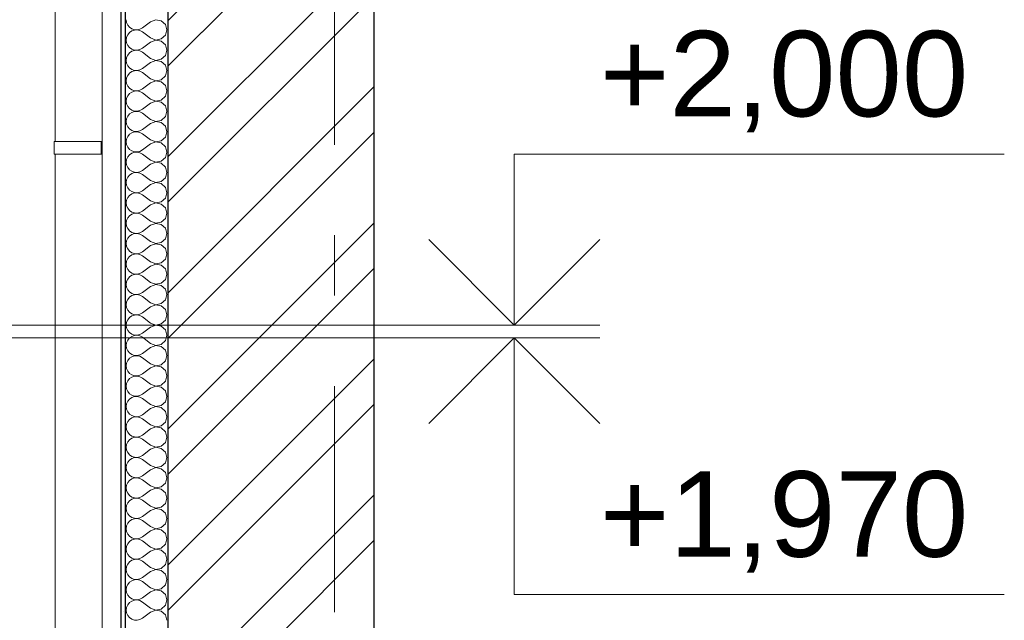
# Model space of a CAD drawing. Header units: millimetres. Extents: x -28821 to 130709, y -7627 to 10914.
# Tile 52 of 111: x 101273 to 103577, y -2035 to -630. Entities that reach past the tile are written whole.
import ezdxf
from ezdxf.enums import TextEntityAlignment as Align

# ---------------------------------------------------------------- set-up
doc = ezdxf.new("R2010")
doc.units = ezdxf.units.MM
doc.header["$MEASUREMENT"] = 0
doc.set_wipeout_variables(frame=1)
doc.linetypes.add('Wipeout_Contour', pattern=[1000, 0, -1000])
doc.linetypes.add('Штрих-Штриховая', pattern=[1093.611073, 529.166651, -211.666656, 141.111112, -211.666656])
for name, color, linetype in [('Конструктив - Стены Несущие', 7, 'Continuous'), ('Новый_1 ВОДОСТОК', 7, 'Continuous'), ('Размер - Отметка Уровня', 7, 'Continuous'), ('Элемент Модели - Оси', 7, 'Continuous')]:
    doc.layers.add(name, color=color, linetype=linetype)
for name, color, linetype, lineweight in [('Конструктив - Стены Несущие_Ном._пера__101', 253, 'Continuous', 5), ('Конструктив - Стены Несущие_Ном._пера__21', 7, 'Continuous', 30), ('Новый_1 ВОДОСТОК_Ном._пера__141', 7, 'Continuous', 20), ('Размер - Отметка Уровня_Ном._пера__120', 7, 'Continuous', 5), ('Элемент Модели - Оси_Ном._пера__1', 7, 'Continuous', 15), ('Элемент Модели - Оси_Ном._пера__2', 8, 'Continuous', 15)]:
    doc.layers.add(name, color=color, linetype=linetype, lineweight=lineweight)
doc.styles.add('СГЕНЕРИР_СТИЛЬ_1', font='arial.ttf')

# ---------------------------------------------------------------- blocks, each defined once
blk = doc.blocks.new('*X216', base_point=(127333.8, -3344.2))
at = {"layer": 'Конструктив - Стены Несущие_Ном._пера__101', "color": 253, "linetype": 'Continuous', "lineweight": 5}
for p, q in [((101521.9, -629.9), (101522.8, -636.4)), ((101522.8, -636.4), (101525.5, -642.4)), ((101525.5, -642.4), (101529.7, -647.5)), ((101579.1, -634.6), (101560, -648.9)), ((101591.2, -630), (101579.1, -634.6)), ((101604, -632.4), (101591.2, -630)), ((101613.6, -641.2), (101604, -632.4)), ((101617.2, -653.7), (101613.6, -641.2)), ((101525.5, -665), (101522.8, -671)), ((101529.7, -659.9), (101525.5, -665)), ((101529.7, -647.5), (101535.1, -651.2)), ((101535.1, -656.2), (101529.7, -659.9)), ((101535.1, -651.2), (101541.3, -653.3)), ((101541.3, -654.1), (101535.1, -656.2)), ((101541.3, -653.3), (101547.9, -653.6)), ((101547.9, -653.8), (101541.3, -654.1)), ((101547.9, -653.6), (101554.3, -652.1)), ((101554.3, -655.3), (101547.9, -653.8)), ((101554.3, -652.1), (101560, -648.9)), ((101560, -658.4), (101554.3, -655.3)), ((101579.1, -672.7), (101560, -658.4)), ((101604, -675), (101613.6, -666.2)), ((101613.6, -666.2), (101617.2, -653.7)), ((101522.8, -671), (101521.9, -677.5)), ((101521.9, -677.5), (101522.8, -684)), ((101522.8, -684), (101525.5, -690)), ((101525.5, -690), (101529.7, -695.1)), ((101579.1, -682.3), (101560, -696.5)), ((101579.1, -672.7), (101591.2, -677.4)), ((101591.2, -677.6), (101579.1, -682.3)), ((101591.2, -677.4), (101604, -675)), ((101604, -680), (101591.2, -677.6)), ((101613.6, -688.8), (101604, -680)), ((101617.2, -701.3), (101613.6, -688.8)), ((101525.5, -712.6), (101522.8, -718.6)), ((101529.7, -707.5), (101525.5, -712.6)), ((101529.7, -695.1), (101535.1, -698.8)), ((101535.1, -703.8), (101529.7, -707.5)), ((101535.1, -698.8), (101541.3, -700.9)), ((101541.3, -701.7), (101535.1, -703.8)), ((101541.3, -700.9), (101547.9, -701.2)), ((101547.9, -701.4), (101541.3, -701.7)), ((101547.9, -701.2), (101554.3, -699.7)), ((101554.3, -702.9), (101547.9, -701.4)), ((101554.3, -699.7), (101560, -696.5)), ((101560, -706.1), (101554.3, -702.9)), ((101579.1, -720.4), (101560, -706.1)), ((101604, -722.6), (101613.6, -713.8)), ((101613.6, -713.8), (101617.2, -701.3)), ((101522.8, -718.6), (101521.9, -725.1)), ((101521.9, -725.1), (101522.8, -731.6)), ((101522.8, -731.6), (101525.5, -737.6)), ((101579.1, -729.9), (101560, -744.2)), ((101579.1, -720.4), (101591.2, -725)), ((101591.2, -725.2), (101579.1, -729.9)), ((101591.2, -725), (101604, -722.6)), ((101604, -727.6), (101591.2, -725.2)), ((101613.6, -736.4), (101604, -727.6)), ((101617.2, -748.9), (101613.6, -736.4)), ((101525.5, -760.2), (101522.8, -766.2)), ((101525.5, -737.6), (101529.7, -742.7)), ((101529.7, -755.2), (101525.5, -760.2)), ((101529.7, -742.7), (101535.1, -746.4)), ((101535.1, -751.4), (101529.7, -755.2)), ((101535.1, -746.4), (101541.3, -748.5)), ((101541.3, -749.3), (101535.1, -751.4)), ((101541.3, -748.5), (101547.9, -748.8)), ((101547.9, -749), (101541.3, -749.3)), ((101547.9, -748.8), (101554.3, -747.3)), ((101554.3, -750.5), (101547.9, -749)), ((101554.3, -747.3), (101560, -744.2)), ((101560, -753.7), (101554.3, -750.5)), ((101579.1, -768), (101560, -753.7)), ((101613.6, -761.4), (101617.2, -748.9)), ((101522.8, -766.2), (101521.9, -772.7)), ((101521.9, -772.7), (101522.8, -779.2)), ((101522.8, -779.2), (101525.5, -785.2)), ((101579.1, -777.5), (101560, -791.8)), ((101579.1, -768), (101591.2, -772.6)), ((101591.2, -772.8), (101579.1, -777.5)), ((101591.2, -772.6), (101604, -770.2)), ((101604, -775.2), (101591.2, -772.8)), ((101604, -770.2), (101613.6, -761.4)), ((101613.6, -784), (101604, -775.2)), ((101525.5, -785.2), (101529.7, -790.3)), ((101529.7, -802.8), (101525.5, -807.8)), ((101529.7, -790.3), (101535.1, -794)), ((101535.1, -799.1), (101529.7, -802.8)), ((101535.1, -794), (101541.3, -796.1)), ((101541.3, -797), (101535.1, -799.1)), ((101541.3, -796.1), (101547.9, -796.4)), ((101547.9, -796.6), (101541.3, -797)), ((101547.9, -796.4), (101554.3, -795)), ((101554.3, -798.1), (101547.9, -796.6)), ((101554.3, -795), (101560, -791.8)), ((101560, -801.3), (101554.3, -798.1)), ((101579.1, -815.6), (101560, -801.3)), ((101617.2, -796.5), (101613.6, -784)), ((101613.6, -809.1), (101617.2, -796.5)), ((101522.8, -813.8), (101521.9, -820.4)), ((101521.9, -820.4), (101522.8, -826.9)), ((101525.5, -807.8), (101522.8, -813.8)), ((101522.8, -826.9), (101525.5, -832.9)), ((101579.1, -825.1), (101560, -839.4)), ((101579.1, -815.6), (101591.2, -820.3)), ((101591.2, -820.4), (101579.1, -825.1)), ((101591.2, -820.3), (101604, -817.8)), ((101604, -822.9), (101591.2, -820.4)), ((101604, -817.8), (101613.6, -809.1)), ((101613.6, -831.6), (101604, -822.9)), ((101525.5, -832.9), (101529.7, -837.9)), ((101529.7, -850.4), (101525.5, -855.5)), ((101529.7, -837.9), (101535.1, -841.6)), ((101535.1, -846.7), (101529.7, -850.4)), ((101535.1, -841.6), (101541.3, -843.7)), ((101541.3, -844.6), (101535.1, -846.7)), ((101541.3, -843.7), (101547.9, -844.1)), ((101547.9, -844.3), (101541.3, -844.6)), ((101547.9, -844.1), (101554.3, -842.6)), ((101554.3, -845.7), (101547.9, -844.3)), ((101554.3, -842.6), (101560, -839.4)), ((101560, -848.9), (101554.3, -845.7)), ((101579.1, -863.2), (101560, -848.9)), ((101617.2, -844.2), (101613.6, -831.6)), ((101613.6, -856.7), (101617.2, -844.2)), ((101522.8, -861.5), (101521.9, -868)), ((101521.9, -868), (101522.8, -874.5)), ((101525.5, -855.5), (101522.8, -861.5)), ((101522.8, -874.5), (101525.5, -880.5)), ((101579.1, -872.7), (101560, -887)), ((101579.1, -863.2), (101591.2, -867.9)), ((101591.2, -868.1), (101579.1, -872.7)), ((101591.2, -867.9), (101604, -865.5)), ((101604, -870.5), (101591.2, -868.1)), ((101604, -865.5), (101613.6, -856.7)), ((101613.6, -879.3), (101604, -870.5)), ((101525.5, -880.5), (101529.7, -885.5)), ((101529.7, -898), (101525.5, -903.1)), ((101529.7, -885.5), (101535.1, -889.3)), ((101535.1, -894.3), (101529.7, -898)), ((101535.1, -889.3), (101541.3, -891.4)), ((101541.3, -892.2), (101535.1, -894.3)), ((101541.3, -891.4), (101547.9, -891.7)), ((101547.9, -891.9), (101541.3, -892.2)), ((101547.9, -891.7), (101554.3, -890.2)), ((101554.3, -893.4), (101547.9, -891.9)), ((101554.3, -890.2), (101560, -887)), ((101560, -896.5), (101554.3, -893.4)), ((101579.1, -910.8), (101560, -896.5)), ((101617.2, -891.8), (101613.6, -879.3)), ((101613.6, -904.3), (101617.2, -891.8)), ((101522.8, -909.1), (101521.9, -915.6)), ((101521.9, -915.6), (101522.8, -922.1)), ((101525.5, -903.1), (101522.8, -909.1)), ((101579.1, -920.4), (101560, -934.6)), ((101579.1, -910.8), (101591.2, -915.5)), ((101591.2, -915.7), (101579.1, -920.4)), ((101591.2, -915.5), (101604, -913.1)), ((101604, -918.1), (101591.2, -915.7)), ((101604, -913.1), (101613.6, -904.3)), ((101613.6, -926.9), (101604, -918.1)), ((101522.8, -922.1), (101525.5, -928.1)), ((101525.5, -928.1), (101529.7, -933.2)), ((101529.7, -933.2), (101535.1, -936.9)), ((101535.1, -941.9), (101529.7, -945.6)), ((101535.1, -936.9), (101541.3, -939)), ((101541.3, -939.8), (101535.1, -941.9)), ((101541.3, -939), (101547.9, -939.3)), ((101547.9, -939.5), (101541.3, -939.8)), ((101547.9, -939.3), (101554.3, -937.8)), ((101554.3, -941), (101547.9, -939.5)), ((101554.3, -937.8), (101560, -934.6)), ((101560, -944.2), (101554.3, -941)), ((101579.1, -958.4), (101560, -944.2)), ((101617.2, -939.4), (101613.6, -926.9)), ((101613.6, -951.9), (101617.2, -939.4)), ((101522.8, -956.7), (101521.9, -963.2)), ((101521.9, -963.2), (101522.8, -969.7)), ((101525.5, -950.7), (101522.8, -956.7)), ((101529.7, -945.6), (101525.5, -950.7)), ((101579.1, -958.4), (101591.2, -963.1)), ((101591.2, -963.3), (101579.1, -968)), ((101591.2, -963.1), (101604, -960.7)), ((101604, -965.7), (101591.2, -963.3)), ((101604, -960.7), (101613.6, -951.9)), ((101613.6, -974.5), (101604, -965.7)), ((101522.8, -969.7), (101525.5, -975.7)), ((101525.5, -975.7), (101529.7, -980.8)), ((101529.7, -980.8), (101535.1, -984.5)), ((101535.1, -989.5), (101529.7, -993.3)), ((101535.1, -984.5), (101541.3, -986.6)), ((101541.3, -987.4), (101535.1, -989.5)), ((101541.3, -986.6), (101547.9, -986.9)), ((101547.9, -987.1), (101541.3, -987.4)), ((101547.9, -986.9), (101554.3, -985.4)), ((101554.3, -988.6), (101547.9, -987.1)), ((101554.3, -985.4), (101560, -982.3)), ((101560, -991.8), (101554.3, -988.6)), ((101579.1, -968), (101560, -982.3)), ((101617.2, -987), (101613.6, -974.5)), ((101613.6, -999.5), (101617.2, -987)), ((101522.8, -1004.3), (101521.9, -1010.8)), ((101521.9, -1010.8), (101522.8, -1017.3)), ((101525.5, -998.3), (101522.8, -1004.3)), ((101529.7, -993.3), (101525.5, -998.3)), ((101579.1, -1006.1), (101560, -991.8)), ((101579.1, -1006.1), (101591.2, -1010.7)), ((101591.2, -1010.9), (101579.1, -1015.6)), ((101591.2, -1010.7), (101604, -1008.3)), ((101604, -1013.3), (101591.2, -1010.9)), ((101604, -1008.3), (101613.6, -999.5)), ((101613.6, -1022.1), (101604, -1013.3)), ((101522.8, -1017.3), (101525.5, -1023.3)), ((101525.5, -1023.3), (101529.7, -1028.4)), ((101529.7, -1028.4), (101535.1, -1032.1)), ((101535.1, -1032.1), (101541.3, -1034.2)), ((101541.3, -1035.1), (101535.1, -1037.2)), ((101541.3, -1034.2), (101547.9, -1034.5)), ((101547.9, -1034.7), (101541.3, -1035.1)), ((101547.9, -1034.5), (101554.3, -1033.1)), ((101554.3, -1036.2), (101547.9, -1034.7)), ((101554.3, -1033.1), (101560, -1029.9)), ((101560, -1039.4), (101554.3, -1036.2)), ((101579.1, -1015.6), (101560, -1029.9)), ((101617.2, -1034.6), (101613.6, -1022.1)), ((101613.6, -1047.2), (101617.2, -1034.6)), ((101522.8, -1051.9), (101521.9, -1058.4)), ((101521.9, -1058.4), (101522.8, -1065)), ((101525.5, -1045.9), (101522.8, -1051.9)), ((101529.7, -1040.9), (101525.5, -1045.9)), ((101535.1, -1037.2), (101529.7, -1040.9)), ((101579.1, -1053.7), (101560, -1039.4)), ((101579.1, -1053.7), (101591.2, -1058.4)), ((101591.2, -1058.5), (101579.1, -1063.2)), ((101591.2, -1058.4), (101604, -1055.9)), ((101604, -1061), (101591.2, -1058.5)), ((101604, -1055.9), (101613.6, -1047.2)), ((101522.8, -1065), (101525.5, -1071)), ((101525.5, -1071), (101529.7, -1076)), ((101529.7, -1076), (101535.1, -1079.7)), ((101535.1, -1079.7), (101541.3, -1081.8)), ((101541.3, -1082.7), (101535.1, -1084.8)), ((101541.3, -1081.8), (101547.9, -1082.2)), ((101547.9, -1082.4), (101541.3, -1082.7)), ((101547.9, -1082.2), (101554.3, -1080.7)), ((101554.3, -1083.8), (101547.9, -1082.4)), ((101554.3, -1080.7), (101560, -1077.5)), ((101579.1, -1063.2), (101560, -1077.5)), ((101613.6, -1069.7), (101604, -1061)), ((101617.2, -1082.3), (101613.6, -1069.7)), ((101613.6, -1094.8), (101617.2, -1082.3)), ((101522.8, -1099.6), (101521.9, -1106.1)), ((101525.5, -1093.5), (101522.8, -1099.6)), ((101529.7, -1088.5), (101525.5, -1093.5)), ((101535.1, -1084.8), (101529.7, -1088.5)), ((101560, -1087), (101554.3, -1083.8)), ((101579.1, -1101.3), (101560, -1087)), ((101579.1, -1101.3), (101591.2, -1106)), ((101591.2, -1106), (101604, -1103.6)), ((101604, -1103.6), (101613.6, -1094.8)), ((101521.9, -1106.1), (101522.8, -1112.6)), ((101522.8, -1112.6), (101525.5, -1118.6)), ((101525.5, -1118.6), (101529.7, -1123.6)), ((101529.7, -1123.6), (101535.1, -1127.4)), ((101535.1, -1127.4), (101541.3, -1129.5)), ((101547.9, -1129.8), (101554.3, -1128.3)), ((101554.3, -1128.3), (101560, -1125.1)), ((101579.1, -1110.8), (101560, -1125.1)), ((101591.2, -1106.2), (101579.1, -1110.8)), ((101604, -1108.6), (101591.2, -1106.2)), ((101613.6, -1117.4), (101604, -1108.6)), ((101617.2, -1129.9), (101613.6, -1117.4)), ((101522.8, -1147.2), (101521.9, -1153.7)), ((101525.5, -1141.2), (101522.8, -1147.2)), ((101529.7, -1136.1), (101525.5, -1141.2)), ((101535.1, -1132.4), (101529.7, -1136.1)), ((101541.3, -1130.3), (101535.1, -1132.4)), ((101541.3, -1129.5), (101547.9, -1129.8)), ((101547.9, -1130), (101541.3, -1130.3)), ((101554.3, -1131.5), (101547.9, -1130)), ((101560, -1134.6), (101554.3, -1131.5)), ((101579.1, -1148.9), (101560, -1134.6)), ((101579.1, -1148.9), (101591.2, -1153.6)), ((101591.2, -1153.6), (101604, -1151.2)), ((101604, -1151.2), (101613.6, -1142.4)), ((101613.6, -1142.4), (101617.2, -1129.9)), ((101521.9, -1153.7), (101522.8, -1160.2)), ((101522.8, -1160.2), (101525.5, -1166.2)), ((101525.5, -1166.2), (101529.7, -1171.3)), ((101529.7, -1171.3), (101535.1, -1175)), ((101554.3, -1175.9), (101560, -1172.7)), ((101579.1, -1158.4), (101560, -1172.7)), ((101591.2, -1153.8), (101579.1, -1158.4)), ((101604, -1156.2), (101591.2, -1153.8)), ((101613.6, -1165), (101604, -1156.2)), ((101617.2, -1177.5), (101613.6, -1165)), ((101522.8, -1194.8), (101521.9, -1201.3)), ((101525.5, -1188.8), (101522.8, -1194.8)), ((101529.7, -1183.7), (101525.5, -1188.8)), ((101535.1, -1180), (101529.7, -1183.7)), ((101535.1, -1175), (101541.3, -1177.1)), ((101541.3, -1177.9), (101535.1, -1180)), ((101541.3, -1177.1), (101547.9, -1177.4)), ((101547.9, -1177.6), (101541.3, -1177.9)), ((101547.9, -1177.4), (101554.3, -1175.9)), ((101554.3, -1179.1), (101547.9, -1177.6)), ((101560, -1182.3), (101554.3, -1179.1)), ((101579.1, -1196.5), (101560, -1182.3)), ((101579.1, -1196.5), (101591.2, -1201.2)), ((101604, -1198.8), (101613.6, -1190)), ((101613.6, -1190), (101617.2, -1177.5)), ((101521.9, -1201.3), (101522.8, -1207.8)), ((101522.8, -1207.8), (101525.5, -1213.8)), ((101525.5, -1213.8), (101529.7, -1218.9)), ((101529.7, -1218.9), (101535.1, -1222.6)), ((101554.3, -1223.5), (101560, -1220.4)), ((101579.1, -1206.1), (101560, -1220.4)), ((101591.2, -1201.4), (101579.1, -1206.1)), ((101591.2, -1201.2), (101604, -1198.8)), ((101604, -1203.8), (101591.2, -1201.4)), ((101613.6, -1212.6), (101604, -1203.8)), ((101617.2, -1225.1), (101613.6, -1212.6)), ((101522.8, -1242.4), (101521.9, -1248.9)), ((101525.5, -1236.4), (101522.8, -1242.4)), ((101529.7, -1231.3), (101525.5, -1236.4)), ((101535.1, -1227.6), (101529.7, -1231.3)), ((101535.1, -1222.6), (101541.3, -1224.7)), ((101541.3, -1225.5), (101535.1, -1227.6)), ((101541.3, -1224.7), (101547.9, -1225)), ((101547.9, -1225.2), (101541.3, -1225.5)), ((101547.9, -1225), (101554.3, -1223.5)), ((101554.3, -1226.7), (101547.9, -1225.2)), ((101560, -1229.9), (101554.3, -1226.7)), ((101579.1, -1244.2), (101560, -1229.9)), ((101604, -1246.4), (101613.6, -1237.6)), ((101613.6, -1237.6), (101617.2, -1225.1)), ((101521.9, -1248.9), (101522.8, -1255.4)), ((101522.8, -1255.4), (101525.5, -1261.4)), ((101525.5, -1261.4), (101529.7, -1266.5)), ((101529.7, -1266.5), (101535.1, -1270.2)), ((101579.1, -1253.7), (101560, -1268)), ((101579.1, -1244.2), (101591.2, -1248.8)), ((101591.2, -1249), (101579.1, -1253.7)), ((101591.2, -1248.8), (101604, -1246.4)), ((101604, -1251.4), (101591.2, -1249)), ((101613.6, -1260.2), (101604, -1251.4)), ((101617.2, -1272.7), (101613.6, -1260.2)), ((101522.8, -1290), (101521.9, -1296.5)), ((101525.5, -1284), (101522.8, -1290)), ((101529.7, -1279), (101525.5, -1284)), ((101535.1, -1275.2), (101529.7, -1279)), ((101535.1, -1270.2), (101541.3, -1272.3)), ((101541.3, -1273.1), (101535.1, -1275.2)), ((101541.3, -1272.3), (101547.9, -1272.6)), ((101547.9, -1272.8), (101541.3, -1273.1)), ((101547.9, -1272.6), (101554.3, -1271.1)), ((101554.3, -1274.3), (101547.9, -1272.8)), ((101554.3, -1271.1), (101560, -1268)), ((101560, -1277.5), (101554.3, -1274.3)), ((101579.1, -1291.8), (101560, -1277.5)), ((101604, -1294), (101613.6, -1285.2)), ((101613.6, -1285.2), (101617.2, -1272.7)), ((101521.9, -1296.5), (101522.8, -1303)), ((101522.8, -1303), (101525.5, -1309.1)), ((101525.5, -1309.1), (101529.7, -1314.1)), ((101579.1, -1301.3), (101560, -1315.6)), ((101579.1, -1291.8), (101591.2, -1296.4)), ((101591.2, -1296.6), (101579.1, -1301.3)), ((101591.2, -1296.4), (101604, -1294)), ((101604, -1299.1), (101591.2, -1296.6)), ((101613.6, -1307.8), (101604, -1299.1)), ((101617.2, -1320.4), (101613.6, -1307.8)), ((101525.5, -1331.6), (101522.8, -1337.7)), ((101529.7, -1326.6), (101525.5, -1331.6)), ((101529.7, -1314.1), (101535.1, -1317.8)), ((101535.1, -1322.9), (101529.7, -1326.6)), ((101535.1, -1317.8), (101541.3, -1319.9)), ((101541.3, -1320.8), (101535.1, -1322.9)), ((101541.3, -1319.9), (101547.9, -1320.3)), ((101547.9, -1320.4), (101541.3, -1320.8)), ((101547.9, -1320.3), (101554.3, -1318.8)), ((101554.3, -1321.9), (101547.9, -1320.4)), ((101554.3, -1318.8), (101560, -1315.6)), ((101560, -1325.1), (101554.3, -1321.9)), ((101579.1, -1339.4), (101560, -1325.1)), ((101604, -1341.6), (101613.6, -1332.9)), ((101613.6, -1332.9), (101617.2, -1320.4)), ((101522.8, -1337.7), (101521.9, -1344.2)), ((101521.9, -1344.2), (101522.8, -1350.7)), ((101522.8, -1350.7), (101525.5, -1356.7)), ((101525.5, -1356.7), (101529.7, -1361.7)), ((101579.1, -1348.9), (101560, -1363.2)), ((101579.1, -1339.4), (101591.2, -1344.1)), ((101591.2, -1344.3), (101579.1, -1348.9)), ((101591.2, -1344.1), (101604, -1341.6)), ((101604, -1346.7), (101591.2, -1344.3)), ((101613.6, -1355.5), (101604, -1346.7)), ((101617.2, -1368), (101613.6, -1355.5)), ((101525.5, -1379.3), (101522.8, -1385.3)), ((101529.7, -1374.2), (101525.5, -1379.3)), ((101529.7, -1361.7), (101535.1, -1365.5)), ((101535.1, -1370.5), (101529.7, -1374.2)), ((101535.1, -1365.5), (101541.3, -1367.6)), ((101541.3, -1368.4), (101535.1, -1370.5)), ((101541.3, -1367.6), (101547.9, -1367.9)), ((101547.9, -1368.1), (101541.3, -1368.4)), ((101547.9, -1367.9), (101554.3, -1366.4)), ((101554.3, -1369.6), (101547.9, -1368.1)), ((101554.3, -1366.4), (101560, -1363.2)), ((101560, -1372.7), (101554.3, -1369.6)), ((101579.1, -1387), (101560, -1372.7)), ((101604, -1389.3), (101613.6, -1380.5)), ((101613.6, -1380.5), (101617.2, -1368)), ((101522.8, -1385.3), (101521.9, -1391.8)), ((101521.9, -1391.8), (101522.8, -1398.3)), ((101522.8, -1398.3), (101525.5, -1404.3)), ((101525.5, -1404.3), (101529.7, -1409.4)), ((101579.1, -1396.5), (101560, -1410.8)), ((101579.1, -1387), (101591.2, -1391.7)), ((101591.2, -1391.9), (101579.1, -1396.5)), ((101591.2, -1391.7), (101604, -1389.3)), ((101604, -1394.3), (101591.2, -1391.9)), ((101613.6, -1403.1), (101604, -1394.3)), ((101617.2, -1415.6), (101613.6, -1403.1)), ((101525.5, -1426.9), (101522.8, -1432.9)), ((101529.7, -1421.8), (101525.5, -1426.9)), ((101529.7, -1409.4), (101535.1, -1413.1)), ((101535.1, -1418.1), (101529.7, -1421.8)), ((101535.1, -1413.1), (101541.3, -1415.2)), ((101541.3, -1416), (101535.1, -1418.1)), ((101541.3, -1415.2), (101547.9, -1415.5)), ((101547.9, -1415.7), (101541.3, -1416)), ((101547.9, -1415.5), (101554.3, -1414)), ((101554.3, -1417.2), (101547.9, -1415.7)), ((101554.3, -1414), (101560, -1410.8)), ((101560, -1420.4), (101554.3, -1417.2)), ((101579.1, -1434.6), (101560, -1420.4)), ((101604, -1436.9), (101613.6, -1428.1)), ((101613.6, -1428.1), (101617.2, -1415.6)), ((101522.8, -1432.9), (101521.9, -1439.4)), ((101521.9, -1439.4), (101522.8, -1445.9)), ((101522.8, -1445.9), (101525.5, -1451.9)), ((101579.1, -1444.2), (101560, -1458.4)), ((101579.1, -1434.6), (101591.2, -1439.3)), ((101591.2, -1439.5), (101579.1, -1444.2)), ((101591.2, -1439.3), (101604, -1436.9)), ((101604, -1441.9), (101591.2, -1439.5)), ((101613.6, -1450.7), (101604, -1441.9)), ((101617.2, -1463.2), (101613.6, -1450.7)), ((101525.5, -1451.9), (101529.7, -1457)), ((101529.7, -1469.4), (101525.5, -1474.5)), ((101529.7, -1457), (101535.1, -1460.7)), ((101535.1, -1465.7), (101529.7, -1469.4)), ((101535.1, -1460.7), (101541.3, -1462.8)), ((101541.3, -1463.6), (101535.1, -1465.7)), ((101541.3, -1462.8), (101547.9, -1463.1)), ((101547.9, -1463.3), (101541.3, -1463.6)), ((101547.9, -1463.1), (101554.3, -1461.6)), ((101554.3, -1464.8), (101547.9, -1463.3)), ((101554.3, -1461.6), (101560, -1458.4)), ((101560, -1468), (101554.3, -1464.8)), ((101579.1, -1482.3), (101560, -1468)), ((101613.6, -1475.7), (101617.2, -1463.2)), ((101522.8, -1480.5), (101521.9, -1487)), ((101521.9, -1487), (101522.8, -1493.5)), ((101525.5, -1474.5), (101522.8, -1480.5)), ((101522.8, -1493.5), (101525.5, -1499.5)), ((101579.1, -1491.8), (101560, -1506.1)), ((101579.1, -1482.3), (101591.2, -1486.9)), ((101591.2, -1487.1), (101579.1, -1491.8)), ((101591.2, -1486.9), (101604, -1484.5)), ((101604, -1489.5), (101591.2, -1487.1)), ((101604, -1484.5), (101613.6, -1475.7)), ((101613.6, -1498.3), (101604, -1489.5)), ((101525.5, -1499.5), (101529.7, -1504.6)), ((101529.7, -1517.1), (101525.5, -1522.1)), ((101529.7, -1504.6), (101535.1, -1508.3)), ((101535.1, -1513.3), (101529.7, -1517.1)), ((101535.1, -1508.3), (101541.3, -1510.4)), ((101541.3, -1511.2), (101535.1, -1513.3)), ((101541.3, -1510.4), (101547.9, -1510.7)), ((101547.9, -1510.9), (101541.3, -1511.2)), ((101547.9, -1510.7), (101554.3, -1509.2)), ((101554.3, -1512.4), (101547.9, -1510.9)), ((101554.3, -1509.2), (101560, -1506.1)), ((101560, -1515.6), (101554.3, -1512.4)), ((101579.1, -1529.9), (101560, -1515.6)), ((101617.2, -1510.8), (101613.6, -1498.3)), ((101613.6, -1523.3), (101617.2, -1510.8)), ((101522.8, -1528.1), (101521.9, -1534.6)), ((101521.9, -1534.6), (101522.8, -1541.1)), ((101525.5, -1522.1), (101522.8, -1528.1)), ((101522.8, -1541.1), (101525.5, -1547.2)), ((101579.1, -1539.4), (101560, -1553.7)), ((101579.1, -1529.9), (101591.2, -1534.5)), ((101591.2, -1534.7), (101579.1, -1539.4)), ((101591.2, -1534.5), (101604, -1532.1)), ((101604, -1537.2), (101591.2, -1534.7)), ((101604, -1532.1), (101613.6, -1523.3)), ((101613.6, -1545.9), (101604, -1537.2)), ((101525.5, -1547.2), (101529.7, -1552.2)), ((101529.7, -1564.7), (101525.5, -1569.7)), ((101529.7, -1552.2), (101535.1, -1555.9)), ((101535.1, -1561), (101529.7, -1564.7)), ((101535.1, -1555.9), (101541.3, -1558)), ((101541.3, -1558.9), (101535.1, -1561)), ((101541.3, -1558), (101547.9, -1558.4)), ((101547.9, -1558.5), (101541.3, -1558.9)), ((101547.9, -1558.4), (101554.3, -1556.9)), ((101554.3, -1560), (101547.9, -1558.5)), ((101554.3, -1556.9), (101560, -1553.7)), ((101560, -1563.2), (101554.3, -1560)), ((101579.1, -1577.5), (101560, -1563.2)), ((101617.2, -1558.4), (101613.6, -1545.9)), ((101613.6, -1571), (101617.2, -1558.4)), ((101522.8, -1575.7), (101521.9, -1582.3)), ((101521.9, -1582.3), (101522.8, -1588.8)), ((101525.5, -1569.7), (101522.8, -1575.7)), ((101522.8, -1588.8), (101525.5, -1594.8)), ((101579.1, -1587), (101560, -1601.3)), ((101579.1, -1577.5), (101591.2, -1582.2)), ((101591.2, -1582.4), (101579.1, -1587)), ((101591.2, -1582.2), (101604, -1579.7)), ((101604, -1584.8), (101591.2, -1582.4)), ((101604, -1579.7), (101613.6, -1571)), ((101613.6, -1593.5), (101604, -1584.8)), ((101525.5, -1594.8), (101529.7, -1599.8)), ((101529.7, -1612.3), (101525.5, -1617.4)), ((101529.7, -1599.8), (101535.1, -1603.6)), ((101535.1, -1608.6), (101529.7, -1612.3)), ((101535.1, -1603.6), (101541.3, -1605.7)), ((101541.3, -1606.5), (101535.1, -1608.6)), ((101541.3, -1605.7), (101547.9, -1606)), ((101547.9, -1606.2), (101541.3, -1606.5)), ((101547.9, -1606), (101554.3, -1604.5)), ((101554.3, -1607.6), (101547.9, -1606.2)), ((101554.3, -1604.5), (101560, -1601.3)), ((101560, -1610.8), (101554.3, -1607.6)), ((101579.1, -1625.1), (101560, -1610.8)), ((101617.2, -1606.1), (101613.6, -1593.5)), ((101613.6, -1618.6), (101617.2, -1606.1)), ((101522.8, -1623.4), (101521.9, -1629.9)), ((101521.9, -1629.9), (101522.8, -1636.4)), ((101525.5, -1617.4), (101522.8, -1623.4)), ((101579.1, -1634.6), (101560, -1648.9)), ((101579.1, -1625.1), (101591.2, -1629.8)), ((101591.2, -1630), (101579.1, -1634.6)), ((101591.2, -1629.8), (101604, -1627.4)), ((101604, -1632.4), (101591.2, -1630)), ((101604, -1627.4), (101613.6, -1618.6)), ((101613.6, -1641.2), (101604, -1632.4)), ((101522.8, -1636.4), (101525.5, -1642.4)), ((101525.5, -1642.4), (101529.7, -1647.5)), ((101529.7, -1647.5), (101535.1, -1651.2)), ((101535.1, -1656.2), (101529.7, -1659.9)), ((101535.1, -1651.2), (101541.3, -1653.3)), ((101541.3, -1654.1), (101535.1, -1656.2)), ((101541.3, -1653.3), (101547.9, -1653.6)), ((101547.9, -1653.8), (101541.3, -1654.1)), ((101547.9, -1653.6), (101554.3, -1652.1)), ((101554.3, -1655.3), (101547.9, -1653.8)), ((101554.3, -1652.1), (101560, -1648.9)), ((101560, -1658.4), (101554.3, -1655.3)), ((101579.1, -1672.7), (101560, -1658.4)), ((101617.2, -1653.7), (101613.6, -1641.2)), ((101613.6, -1666.2), (101617.2, -1653.7)), ((101522.8, -1671), (101521.9, -1677.5)), ((101521.9, -1677.5), (101522.8, -1684)), ((101525.5, -1665), (101522.8, -1671)), ((101529.7, -1659.9), (101525.5, -1665)), ((101579.1, -1672.7), (101591.2, -1677.4)), ((101591.2, -1677.6), (101579.1, -1682.3)), ((101591.2, -1677.4), (101604, -1675)), ((101604, -1680), (101591.2, -1677.6)), ((101604, -1675), (101613.6, -1666.2)), ((101613.6, -1688.8), (101604, -1680)), ((101522.8, -1684), (101525.5, -1690)), ((101525.5, -1690), (101529.7, -1695.1)), ((101529.7, -1695.1), (101535.1, -1698.8)), ((101535.1, -1703.8), (101529.7, -1707.5)), ((101535.1, -1698.8), (101541.3, -1700.9)), ((101541.3, -1701.7), (101535.1, -1703.8)), ((101541.3, -1700.9), (101547.9, -1701.2)), ((101547.9, -1701.4), (101541.3, -1701.7)), ((101547.9, -1701.2), (101554.3, -1699.7)), ((101554.3, -1702.9), (101547.9, -1701.4)), ((101554.3, -1699.7), (101560, -1696.5)), ((101560, -1706.1), (101554.3, -1702.9)), ((101579.1, -1682.3), (101560, -1696.5)), ((101617.2, -1701.3), (101613.6, -1688.8)), ((101613.6, -1713.8), (101617.2, -1701.3)), ((101522.8, -1718.6), (101521.9, -1725.1)), ((101521.9, -1725.1), (101522.8, -1731.6)), ((101525.5, -1712.6), (101522.8, -1718.6)), ((101529.7, -1707.5), (101525.5, -1712.6)), ((101579.1, -1720.4), (101560, -1706.1)), ((101579.1, -1720.4), (101591.2, -1725)), ((101591.2, -1725.2), (101579.1, -1729.9)), ((101591.2, -1725), (101604, -1722.6)), ((101604, -1727.6), (101591.2, -1725.2)), ((101604, -1722.6), (101613.6, -1713.8)), ((101613.6, -1736.4), (101604, -1727.6)), ((101522.8, -1731.6), (101525.5, -1737.6)), ((101525.5, -1737.6), (101529.7, -1742.7)), ((101529.7, -1742.7), (101535.1, -1746.4)), ((101535.1, -1746.4), (101541.3, -1748.5)), ((101541.3, -1749.3), (101535.1, -1751.4)), ((101541.3, -1748.5), (101547.9, -1748.8)), ((101547.9, -1749), (101541.3, -1749.3)), ((101547.9, -1748.8), (101554.3, -1747.3)), ((101554.3, -1750.5), (101547.9, -1749)), ((101554.3, -1747.3), (101560, -1744.2)), ((101560, -1753.7), (101554.3, -1750.5)), ((101579.1, -1729.9), (101560, -1744.2)), ((101617.2, -1748.9), (101613.6, -1736.4)), ((101613.6, -1761.4), (101617.2, -1748.9)), ((101522.8, -1766.2), (101521.9, -1772.7)), ((101521.9, -1772.7), (101522.8, -1779.2)), ((101525.5, -1760.2), (101522.8, -1766.2)), ((101529.7, -1755.2), (101525.5, -1760.2)), ((101535.1, -1751.4), (101529.7, -1755.2)), ((101579.1, -1768), (101560, -1753.7)), ((101579.1, -1768), (101591.2, -1772.6)), ((101591.2, -1772.8), (101579.1, -1777.5)), ((101591.2, -1772.6), (101604, -1770.2)), ((101604, -1775.2), (101591.2, -1772.8)), ((101604, -1770.2), (101613.6, -1761.4)), ((101522.8, -1779.2), (101525.5, -1785.2)), ((101525.5, -1785.2), (101529.7, -1790.3)), ((101529.7, -1790.3), (101535.1, -1794)), ((101535.1, -1794), (101541.3, -1796.1)), ((101541.3, -1796.1), (101547.9, -1796.4)), ((101547.9, -1796.6), (101541.3, -1797)), ((101547.9, -1796.4), (101554.3, -1795)), ((101554.3, -1798.1), (101547.9, -1796.6)), ((101554.3, -1795), (101560, -1791.8)), ((101579.1, -1777.5), (101560, -1791.8)), ((101613.6, -1784), (101604, -1775.2)), ((101617.2, -1796.5), (101613.6, -1784)), ((101613.6, -1809.1), (101617.2, -1796.5)), ((101522.8, -1813.8), (101521.9, -1820.4)), ((101525.5, -1807.8), (101522.8, -1813.8)), ((101529.7, -1802.8), (101525.5, -1807.8)), ((101535.1, -1799.1), (101529.7, -1802.8)), ((101541.3, -1797), (101535.1, -1799.1)), ((101560, -1801.3), (101554.3, -1798.1)), ((101579.1, -1815.6), (101560, -1801.3)), ((101579.1, -1815.6), (101591.2, -1820.3)), ((101591.2, -1820.3), (101604, -1817.8)), ((101604, -1817.8), (101613.6, -1809.1)), ((101521.9, -1820.4), (101522.8, -1826.9)), ((101522.8, -1826.9), (101525.5, -1832.9)), ((101525.5, -1832.9), (101529.7, -1837.9)), ((101529.7, -1837.9), (101535.1, -1841.6)), ((101535.1, -1841.6), (101541.3, -1843.7)), ((101547.9, -1844.1), (101554.3, -1842.6)), ((101554.3, -1842.6), (101560, -1839.4)), ((101579.1, -1825.1), (101560, -1839.4)), ((101591.2, -1820.4), (101579.1, -1825.1)), ((101604, -1822.9), (101591.2, -1820.4)), ((101613.6, -1831.6), (101604, -1822.9)), ((101617.2, -1844.2), (101613.6, -1831.6)), ((101522.8, -1861.5), (101521.9, -1868)), ((101525.5, -1855.5), (101522.8, -1861.5)), ((101529.7, -1850.4), (101525.5, -1855.5)), ((101535.1, -1846.7), (101529.7, -1850.4)), ((101541.3, -1844.6), (101535.1, -1846.7)), ((101541.3, -1843.7), (101547.9, -1844.1)), ((101547.9, -1844.3), (101541.3, -1844.6)), ((101554.3, -1845.7), (101547.9, -1844.3)), ((101560, -1848.9), (101554.3, -1845.7)), ((101579.1, -1863.2), (101560, -1848.9)), ((101579.1, -1863.2), (101591.2, -1867.9)), ((101591.2, -1867.9), (101604, -1865.5)), ((101604, -1865.5), (101613.6, -1856.7)), ((101613.6, -1856.7), (101617.2, -1844.2)), ((101521.9, -1868), (101522.8, -1874.5)), ((101522.8, -1874.5), (101525.5, -1880.5)), ((101525.5, -1880.5), (101529.7, -1885.5)), ((101529.7, -1885.5), (101535.1, -1889.3)), ((101554.3, -1890.2), (101560, -1887)), ((101579.1, -1872.7), (101560, -1887)), ((101591.2, -1868.1), (101579.1, -1872.7)), ((101604, -1870.5), (101591.2, -1868.1)), ((101613.6, -1879.3), (101604, -1870.5)), ((101617.2, -1891.8), (101613.6, -1879.3)), ((101522.8, -1909.1), (101521.9, -1915.6)), ((101525.5, -1903.1), (101522.8, -1909.1)), ((101529.7, -1898), (101525.5, -1903.1)), ((101535.1, -1894.3), (101529.7, -1898)), ((101535.1, -1889.3), (101541.3, -1891.4)), ((101541.3, -1892.2), (101535.1, -1894.3)), ((101541.3, -1891.4), (101547.9, -1891.7)), ((101547.9, -1891.9), (101541.3, -1892.2)), ((101547.9, -1891.7), (101554.3, -1890.2)), ((101554.3, -1893.4), (101547.9, -1891.9)), ((101560, -1896.5), (101554.3, -1893.4)), ((101579.1, -1910.8), (101560, -1896.5)), ((101579.1, -1910.8), (101591.2, -1915.5)), ((101604, -1913.1), (101613.6, -1904.3)), ((101613.6, -1904.3), (101617.2, -1891.8)), ((101521.9, -1915.6), (101522.8, -1922.1)), ((101522.8, -1922.1), (101525.5, -1928.1)), ((101525.5, -1928.1), (101529.7, -1933.2)), ((101529.7, -1933.2), (101535.1, -1936.9)), ((101554.3, -1937.8), (101560, -1934.6)), ((101579.1, -1920.4), (101560, -1934.6)), ((101591.2, -1915.7), (101579.1, -1920.4)), ((101591.2, -1915.5), (101604, -1913.1)), ((101604, -1918.1), (101591.2, -1915.7)), ((101613.6, -1926.9), (101604, -1918.1)), ((101617.2, -1939.4), (101613.6, -1926.9)), ((101522.8, -1956.7), (101521.9, -1963.2)), ((101525.5, -1950.7), (101522.8, -1956.7)), ((101529.7, -1945.6), (101525.5, -1950.7)), ((101535.1, -1941.9), (101529.7, -1945.6)), ((101535.1, -1936.9), (101541.3, -1939)), ((101541.3, -1939.8), (101535.1, -1941.9)), ((101541.3, -1939), (101547.9, -1939.3)), ((101547.9, -1939.5), (101541.3, -1939.8)), ((101547.9, -1939.3), (101554.3, -1937.8)), ((101554.3, -1941), (101547.9, -1939.5)), ((101560, -1944.2), (101554.3, -1941)), ((101579.1, -1958.4), (101560, -1944.2)), ((101604, -1960.7), (101613.6, -1951.9)), ((101613.6, -1951.9), (101617.2, -1939.4)), ((101521.9, -1963.2), (101522.8, -1969.7)), ((101522.8, -1969.7), (101525.5, -1975.7)), ((101525.5, -1975.7), (101529.7, -1980.8)), ((101529.7, -1980.8), (101535.1, -1984.5)), ((101579.1, -1968), (101560, -1982.3)), ((101579.1, -1958.4), (101591.2, -1963.1)), ((101591.2, -1963.3), (101579.1, -1968)), ((101591.2, -1963.1), (101604, -1960.7)), ((101604, -1965.7), (101591.2, -1963.3)), ((101613.6, -1974.5), (101604, -1965.7)), ((101617.2, -1987), (101613.6, -1974.5)), ((101525.5, -1998.3), (101522.8, -2004.3)), ((101529.7, -1993.3), (101525.5, -1998.3)), ((101535.1, -1989.5), (101529.7, -1993.3)), ((101535.1, -1984.5), (101541.3, -1986.6)), ((101541.3, -1987.4), (101535.1, -1989.5)), ((101541.3, -1986.6), (101547.9, -1986.9)), ((101547.9, -1987.1), (101541.3, -1987.4)), ((101547.9, -1986.9), (101554.3, -1985.4)), ((101554.3, -1988.6), (101547.9, -1987.1)), ((101554.3, -1985.4), (101560, -1982.3)), ((101560, -1991.8), (101554.3, -1988.6)), ((101579.1, -2006.1), (101560, -1991.8)), ((101604, -2008.3), (101613.6, -1999.5)), ((101613.6, -1999.5), (101617.2, -1987)), ((101522.8, -2004.3), (101521.9, -2010.8)), ((101521.9, -2010.8), (101522.8, -2017.3)), ((101522.8, -2017.3), (101525.5, -2023.3)), ((101525.5, -2023.3), (101529.7, -2028.4)), ((101579.1, -2015.6), (101560, -2029.9)), ((101579.1, -2006.1), (101591.2, -2010.7)), ((101591.2, -2010.9), (101579.1, -2015.6)), ((101591.2, -2010.7), (101604, -2008.3)), ((101604, -2013.3), (101591.2, -2010.9)), ((101613.6, -2022.1), (101604, -2013.3)), ((101617.2, -2034.6), (101613.6, -2022.1)), ((101529.7, -2028.4), (101535.1, -2032.1)), ((101535.1, -2032.1), (101541.3, -2034.2)), ((101541.3, -2034.2), (101547.9, -2034.5)), ((101547.9, -2034.5), (101554.3, -2033.1)), ((101554.3, -2033.1), (101560, -2029.9))]:
    blk.add_line(p, q, dxfattribs=at)
blk = doc.blocks.new('Элемент Разреза_165_4', base_point=(127333.8, -3344.2))
at = {"color": 254, "linetype": 'Wipeout_Contour', "lineweight": 0, "ltscale": 406204.301007}
blk.add_wipeout([(101509.5, 505.8), (101509.5, -3819.4), (101519.5, -3819.4), (101519.5, 505.8)], dxfattribs=at).dxf.layer = 'Конструктив - Стены Несущие'
at = {"color": 254, "linetype": 'Wipeout_Contour', "lineweight": 0, "ltscale": 407587.49289}
blk.add_wipeout([(101619.5, 505.8), (101619.5, -3819.4), (102101.4, -3819.4), (102101.4, 505.8)], dxfattribs=at).dxf.layer = 'Конструктив - Стены Несущие'
at = {"layer": 'Конструктив - Стены Несущие_Ном._пера__101', "linetype": 'Continuous', "lineweight": 5}
h = blk.add_hatch(dxfattribs=at)
h.set_pattern_fill('ШТУКАТУРКА__ГИПС_01_0004', color=253, style=0, pattern_type=2)
h.set_pattern_definition([(45, (127333.82, -2994.16), (-111.3693, 111.3693), [0, -105, 0, -157.5]), (110, (127683.82, -2994.16), (148.0016, 53.8682), [0, -77, 0, -133])])
h.paths.add_polyline_path([(101509.5, 505.8), (101509.5, -3819.4), (101519.5, -3819.4), (101519.5, 505.8)])
h = blk.add_hatch(dxfattribs=at)
h.set_pattern_fill('КИРПИЧ_01_0004', color=253, style=0, pattern_type=2)
h.set_pattern_definition([(45, (127333.82, -3344.16), (-159.099, 159.099), []), (45, (127280.79, -3291.13), (-159.099, 159.099), [])])
h.paths.add_polyline_path([(101619.5, 505.8), (101619.5, -3819.4), (102101.4, -3819.4), (102101.4, 505.8)])
at = {"layer": 'Конструктив - Стены Несущие_Ном._пера__21', "color": 7, "linetype": 'Continuous', "lineweight": 30}
blk.add_line((102101.4, 505.8), (102101.4, -3819.4), dxfattribs=at)
at = {"color": 254, "linetype": 'Wipeout_Contour', "lineweight": 0, "ltscale": 406424.222015}
blk.add_wipeout([(101519.5, 505.8), (101519.5, -3819.4), (101619.5, -3819.4), (101619.5, 505.8)], dxfattribs=at).dxf.layer = 'Конструктив - Стены Несущие'
at = {"layer": 'Конструктив - Стены Несущие_Ном._пера__21', "color": 7, "linetype": 'Continuous', "lineweight": 30}
for p, q in [((101509.5, 505.8), (101509.5, -3819.4)), ((101519.5, 505.8), (101519.5, -3819.4)), ((101619.5, 505.8), (101619.5, -3819.4))]:
    blk.add_line(p, q, dxfattribs=at)
at = {"layer": 'Конструктив - Стены Несущие', "lineweight": 0}
blk.add_blockref('*X216', (127333.8, -3344.2), dxfattribs=at)
blk = doc.blocks.new('Элемент Разреза_314_4', base_point=(127333.8, -3344.2))
at = {"layer": 'Новый_1 ВОДОСТОК_Ном._пера__141', "color": 7, "linetype": 'Continuous', "lineweight": 20}
for p, q in [((101465.7, 6671), (101465.7, -3044.5)), ((101355.7, 1055.5), (101355.7, -914.5)), ((101353.6, -914.5), (101358, -914.5)), ((101353.6, -944.5), (101353.6, -914.5)), ((101358, -914.5), (101370.3, -914.5)), ((101370.3, -914.5), (101388.8, -914.5)), ((101388.8, -914.5), (101410.6, -914.5)), ((101410.6, -914.5), (101463.6, -914.5)), ((101463.6, -914.5), (101465.6, -914.5)), ((101463.6, -944.5), (101463.6, -914.5)), ((101465.6, -944.5), (101465.6, -914.5)), ((101353.6, -944.5), (101358, -944.5)), ((101355.7, -944.5), (101355.7, -2914.5)), ((101358, -944.5), (101370.3, -944.5)), ((101370.3, -944.5), (101388.8, -944.5)), ((101388.8, -944.5), (101410.6, -944.5)), ((101410.6, -944.5), (101463.6, -944.5)), ((101463.6, -944.5), (101465.6, -944.5))]:
    blk.add_line(p, q, dxfattribs=at)
blk = doc.blocks.new('Стандартный Маркер Сетки[28]_4', base_point=(102009.5, 9155.8))
at = {"layer": 'Элемент Модели - Оси_Ном._пера__2', "color": 8, "linetype": 'Штрих-Штриховая', "lineweight": 15}
blk.add_line((102009.5, 8355.8), (102009.5, -5544.2), dxfattribs=at)
at = {"layer": 'Элемент Модели - Оси_Ном._пера__1', "color": 7, "lineweight": 15, "style": 'СГЕНЕРИР_СТИЛЬ_1'}
blk.add_attdef('AC_MarkerText_1', text='', height=350, rotation=360, dxfattribs=at).set_placement((102009.5, -6644.2), align=Align.TOP_CENTER)
blk = doc.blocks.new('Стандартный Маркер Сетки[30]_4', base_point=(102009.5, 9155.8))
at = {"layer": 'Элемент Модели - Оси_Ном._пера__2', "color": 8, "linetype": 'Штрих-Штриховая', "lineweight": 15}
blk.add_line((102009.5, 8355.8), (102009.5, -5544.2), dxfattribs=at)
at = {"layer": 'Элемент Модели - Оси_Ном._пера__1', "color": 7, "lineweight": 15, "style": 'СГЕНЕРИР_СТИЛЬ_1'}
blk.add_attdef('AC_MarkerText_1', text='', height=350, rotation=360, dxfattribs=at).set_placement((102009.5, -6644.2), align=Align.TOP_CENTER)
blk = doc.blocks.new('Отметка высоты (ГОСТ)[31]_4', base_point=(102430, -1344.3))
at = {"layer": 'Размер - Отметка Уровня_Ном._пера__120', "color": 7, "linetype": 'Continuous', "lineweight": 5}
for p, q in [((102430, -1344.3), (102430, -944.3)), ((102430, -944.3), (103576.5, -944.3)), ((102430, -1344.3), (102230, -1144.3)), ((102430, -1344.3), (102630, -1144.3)), ((100690.2, -1344.3), (102630, -1344.3))]:
    blk.add_line(p, q, dxfattribs=at)
at = {"layer": 'Размер - Отметка Уровня_Ном._пера__120', "color": 7, "lineweight": 5, "insert": (102630, -914.5), "char_height": 200, "attachment_point": 7, "style": 'СГЕНЕРИР_СТИЛЬ_1'}
blk.add_mtext('\\A1;+2,000{\\H0.66x;\\S^  ;}', dxfattribs=at)
at = {"layer": 'Размер - Отметка Уровня_Ном._пера__120', "color": 7, "lineweight": 5, "style": 'СГЕНЕРИР_СТИЛЬ_1'}
blk.add_attdef('addText', text='', height=150, dxfattribs=at).set_placement((102690, -1180), align=Align.BOTTOM_LEFT)
blk = doc.blocks.new('Отметка высоты (ГОСТ)[41]_4', base_point=(102430, -1374.1))
at = {"layer": 'Размер - Отметка Уровня_Ном._пера__120', "color": 7, "linetype": 'Continuous', "lineweight": 5}
for p, q in [((100692.5, -1374.1), (102630, -1374.1)), ((102430, -1374.1), (102230, -1574.1)), ((102430, -1374.1), (102430, -1974.1)), ((102430, -1374.1), (102630, -1574.1)), ((102430, -1974.1), (103576.5, -1974.1))]:
    blk.add_line(p, q, dxfattribs=at)
at = {"layer": 'Размер - Отметка Уровня_Ном._пера__120', "color": 7, "lineweight": 5, "insert": (102630, -1944.4), "char_height": 200, "attachment_point": 7, "style": 'СГЕНЕРИР_СТИЛЬ_1'}
blk.add_mtext('\\A1;+1,970{\\H0.66x;\\S^  ;}', dxfattribs=at)
at = {"layer": 'Размер - Отметка Уровня_Ном._пера__120', "color": 7, "lineweight": 5, "style": 'СГЕНЕРИР_СТИЛЬ_1'}
blk.add_attdef('addText', text='', height=150, dxfattribs=at).set_placement((102630, -2209.8), align=Align.BOTTOM_LEFT)

msp = doc.modelspace()

# ---------------------------------------------------------------- block references
at = {"layer": 'Конструктив - Стены Несущие', "lineweight": 0}
msp.add_blockref('Элемент Разреза_165_4', (127333.8, -3344.2), dxfattribs=at)
at = {"layer": 'Новый_1 ВОДОСТОК', "lineweight": 0}
msp.add_blockref('Элемент Разреза_314_4', (127333.8, -3344.2), dxfattribs=at)

# ---------------------------------------------------------------- next in the draw order: block references
at = {"layer": 'Размер - Отметка Уровня', "color": 104, "linetype": 'Continuous', "lineweight": 15, "true_color": 0x029e21}
for name, p in [('Отметка высоты (ГОСТ)[31]_4', (102430, -1344.3)), ('Отметка высоты (ГОСТ)[41]_4', (102430, -1374.1))]:
    msp.add_blockref(name, p, dxfattribs=at)
at = {"layer": 'Элемент Модели - Оси', "color": 8, "linetype": 'Continuous', "lineweight": 15}
for name in ['Стандартный Маркер Сетки[28]_4', 'Стандартный Маркер Сетки[30]_4']:
    msp.add_blockref(name, (102009.5, 9155.8), dxfattribs=at)

doc.saveas('drawing.dxf')
